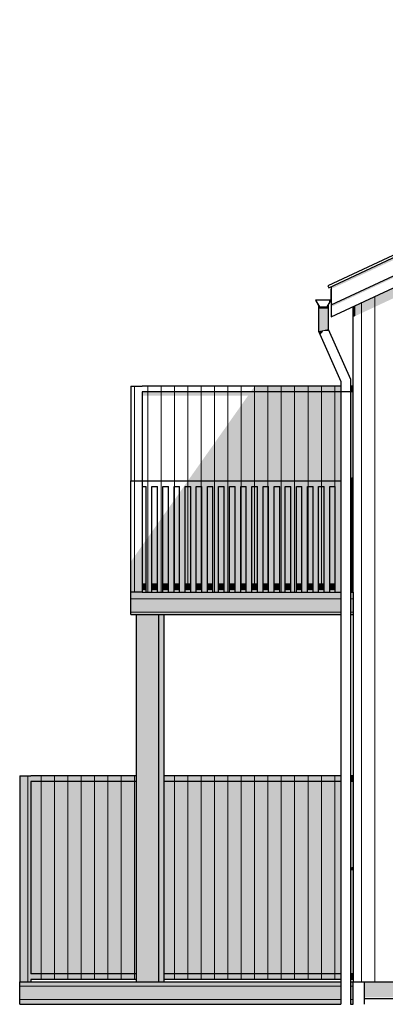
# Model space of a CAD drawing. Header units: millimetres. Extents: x 158900 to 201770, y 72497 to 86342.
# Tile 3 of 13: x 173253 to 176541, y 77497 to 86342. Entities that reach past the tile are written whole.
import ezdxf

# ---------------------------------------------------------------- set-up
doc = ezdxf.new("R2010")
doc.units = ezdxf.units.MM
doc.header["$LTSCALE"] = 0.5
doc.header["$MEASUREMENT"] = 0
doc.linetypes.add('PLINE', pattern=[0])
for name, color, linetype in [('222- Søyler (Nye konstruksjoner)', 7, 'Continuous'), ('23-- Yttervegger(Nye konstruksjoner)', 7, 'Continuous'), ('231- Bærende yttervegger(Nye konstruksjoner)', 7, 'Continuous'), ('244- Vinduer_ dører_ foldevegger(Nye konstruksjoner)', 7, 'Continuous'), ('25-- Dekker(Nye konstruksjoner)', 7, 'Continuous'), ('252- Gulv på grunn_ bunnplate(Nye konstruksjoner)', 7, 'Continuous'), ('26-- Yttertak(Nye konstruksjoner)', 7, 'Continuous'), ('265- Gesimser_ takrenner og nedløp(Nye konstruksjoner)', 7, 'Continuous')]:
    doc.layers.add(name, color=color, linetype=linetype)
doc.layers.add('235- Utvendig kledning og overflate(Nye konstruksjoner)', color=7, linetype='Continuous', lineweight=0)

# ---------------------------------------------------------------- blocks, each defined once
blk = doc.blocks.new('*X7')
at = {"layer": '235- Utvendig kledning og overflate(Nye konstruksjoner)', "linetype": 'PLINE'}
for p, q in [((176325.7, 81200), (176325.7, 80002.7)), ((176325.7, 80000), (176325.7, 81200)), ((176445.7, 81200), (176445.7, 80002.7)), ((176445.7, 80000), (176445.7, 81200)), ((176325.7, 80002.7), (176325.7, 77700)), ((176325.7, 77700), (176325.7, 80000)), ((176445.7, 80002.7), (176445.7, 77700)), ((176445.7, 77700), (176445.7, 80000))]:
    blk.add_line(p, q, dxfattribs=at)
blk = doc.blocks.new('*X11')
at = {"layer": '235- Utvendig kledning og overflate(Nye konstruksjoner)', "linetype": 'PLINE'}
for p, q in [((176445.7, 83855.2), (176445.7, 81200)), ((176445.7, 81200), (176445.7, 83855.2)), ((176325.7, 83799.2), (176325.7, 81200)), ((176325.7, 81200), (176325.7, 83799.2))]:
    blk.add_line(p, q, dxfattribs=at)
blk = doc.blocks.new('*X14')
at = {"layer": '235- Utvendig kledning og overflate(Nye konstruksjoner)', "linetype": 'PLINE'}
for p, q in [((176002.7, 77660.1), (173252.9, 77660.1)), ((173252.9, 77660.1), (176000, 77660.1)), ((176000, 77660.1), (176139.6, 77660.1)), ((176139.6, 77660.1), (176002.7, 77660.1)), ((176002.7, 77540.1), (173252.9, 77540.1)), ((173252.9, 77540.1), (176000, 77540.1)), ((176000, 77540.1), (176139.6, 77540.1)), ((176139.6, 77540.1), (176002.7, 77540.1))]:
    blk.add_line(p, q, dxfattribs=at)
blk = doc.blocks.new('*X15')
at = {"layer": '235- Utvendig kledning og overflate(Nye konstruksjoner)', "linetype": 'PLINE'}
for p, q in [((176252.9, 77660.1), (176226.2, 77660.1)), ((176226.2, 77660.1), (176252.9, 77660.1)), ((176252.9, 77540.1), (176226.2, 77540.1)), ((176226.2, 77540.1), (176252.9, 77540.1))]:
    blk.add_line(p, q, dxfattribs=at)
blk = doc.blocks.new('*X194')
at = {"layer": '235- Utvendig kledning og overflate(Nye konstruksjoner)', "linetype": 'PLINE'}
for p, q in [((176002.7, 81141), (174252.9, 81141)), ((174252.9, 81141), (176000, 81141)), ((176000, 81141), (176139.6, 81141)), ((176139.6, 81141), (176002.7, 81141)), ((176002.7, 81021), (174252.9, 81021)), ((174252.9, 81021), (176000, 81021)), ((176000, 81021), (176139.6, 81021)), ((176139.6, 81021), (176002.7, 81021))]:
    blk.add_line(p, q, dxfattribs=at)
blk = doc.blocks.new('*X195')
at = {"layer": '235- Utvendig kledning og overflate(Nye konstruksjoner)', "linetype": 'PLINE'}
for p, q in [((176252.9, 81141), (176226.2, 81141)), ((176226.2, 81141), (176252.9, 81141)), ((176252.9, 81021), (176226.2, 81021)), ((176226.2, 81021), (176252.9, 81021))]:
    blk.add_line(p, q, dxfattribs=at)
blk = doc.blocks.new('*X196')
at = {"layer": '235- Utvendig kledning og overflate(Nye konstruksjoner)', "linetype": 'PLINE'}
for p, q in [((173444.9, 77770), (173444.9, 77720)), ((173444.9, 77720), (173444.9, 77770)), ((173565, 77770), (173565, 77720)), ((173565, 77720), (173565, 77770)), ((173685, 77770), (173685, 77720)), ((173685, 77720), (173685, 77770)), ((173805, 77770), (173805, 77720)), ((173805, 77720), (173805, 77770)), ((173925.1, 77770), (173925.1, 77720)), ((173925.1, 77720), (173925.1, 77770)), ((174045.1, 77770), (174045.1, 77720)), ((174045.1, 77720), (174045.1, 77770)), ((174165.1, 77770), (174165.1, 77720)), ((174165.1, 77720), (174165.1, 77770)), ((174285.2, 77770), (174285.2, 77720)), ((174285.2, 77720), (174285.2, 77770))]:
    blk.add_line(p, q, dxfattribs=at)
blk = doc.blocks.new('*X197')
at = {"layer": '235- Utvendig kledning og overflate(Nye konstruksjoner)', "linetype": 'PLINE'}
for p, q in [((174645.2, 77770), (174645.2, 77720)), ((174645.2, 77720), (174645.2, 77770)), ((174765.3, 77770), (174765.3, 77720)), ((174765.3, 77720), (174765.3, 77770)), ((174885.3, 77770), (174885.3, 77720)), ((174885.3, 77720), (174885.3, 77770)), ((175005.3, 77770), (175005.3, 77720)), ((175005.3, 77720), (175005.3, 77770)), ((175125.4, 77770), (175125.4, 77720)), ((175125.4, 77720), (175125.4, 77770)), ((175245.4, 77770), (175245.4, 77720)), ((175245.4, 77720), (175245.4, 77770)), ((175365.4, 77770), (175365.4, 77720)), ((175365.4, 77720), (175365.4, 77770)), ((175485.5, 77770), (175485.5, 77720)), ((175485.5, 77720), (175485.5, 77770)), ((175605.5, 77770), (175605.5, 77720)), ((175605.5, 77720), (175605.5, 77770)), ((175725.5, 77770), (175725.5, 77720)), ((175725.5, 77720), (175725.5, 77770)), ((175845.6, 77770), (175845.6, 77720)), ((175845.6, 77720), (175845.6, 77770)), ((175965.6, 77770), (175965.6, 77720)), ((175965.6, 77720), (175965.6, 77770)), ((176085.6, 77770), (176085.6, 77720)), ((176085.6, 77720), (176085.6, 77770))]:
    blk.add_line(p, q, dxfattribs=at)
blk = doc.blocks.new('*X199')
at = {"layer": '235- Utvendig kledning og overflate(Nye konstruksjoner)', "linetype": 'PLINE'}
for p, q in [((174645.2, 79500), (174645.2, 77770)), ((174645.2, 77770), (174645.2, 79500)), ((174765.3, 79500), (174765.3, 77770)), ((174765.3, 77770), (174765.3, 79500)), ((174885.3, 79500), (174885.3, 77770)), ((174885.3, 77770), (174885.3, 79500)), ((175005.3, 79500), (175005.3, 77770)), ((175005.3, 77770), (175005.3, 79500)), ((175125.4, 79500), (175125.4, 77770)), ((175125.4, 77770), (175125.4, 79500)), ((175245.4, 79500), (175245.4, 77770)), ((175245.4, 77770), (175245.4, 79500)), ((175365.4, 79500), (175365.4, 77770)), ((175365.4, 77770), (175365.4, 79500)), ((175485.5, 79500), (175485.5, 77770)), ((175485.5, 77770), (175485.5, 79500)), ((175605.5, 79500), (175605.5, 77770)), ((175605.5, 77770), (175605.5, 79500)), ((175725.5, 79500), (175725.5, 77770)), ((175725.5, 77770), (175725.5, 79500)), ((175845.6, 79500), (175845.6, 77770)), ((175845.6, 77770), (175845.6, 79500)), ((175965.6, 79500), (175965.6, 77770)), ((175965.6, 77770), (175965.6, 79500)), ((176085.6, 79500), (176085.6, 77770)), ((176085.6, 77770), (176085.6, 79500))]:
    blk.add_line(p, q, dxfattribs=at)
blk = doc.blocks.new('*X201')
at = {"layer": '235- Utvendig kledning og overflate(Nye konstruksjoner)', "linetype": 'PLINE'}
for p, q in [((173444.9, 79500), (173444.9, 77770)), ((173444.9, 77770), (173444.9, 79500)), ((173565, 79500), (173565, 77770)), ((173565, 77770), (173565, 79500)), ((173685, 79500), (173685, 77770)), ((173685, 77770), (173685, 79500)), ((173805, 79500), (173805, 77770)), ((173805, 77770), (173805, 79500)), ((173925.1, 79500), (173925.1, 77770)), ((173925.1, 77770), (173925.1, 79500)), ((174045.1, 79500), (174045.1, 77770)), ((174045.1, 77770), (174045.1, 79500)), ((174165.1, 79500), (174165.1, 77770)), ((174165.1, 77770), (174165.1, 79500)), ((174285.2, 79500), (174285.2, 77770)), ((174285.2, 77770), (174285.2, 79500))]:
    blk.add_line(p, q, dxfattribs=at)
blk = doc.blocks.new('*X202')
at = {"layer": '235- Utvendig kledning og overflate(Nye konstruksjoner)', "linetype": 'PLINE'}
for p, q in [((173324.9, 79550), (173324.9, 77700)), ((173324.9, 77700), (173324.9, 79550))]:
    blk.add_line(p, q, dxfattribs=at)
blk = doc.blocks.new('*X203')
at = {"layer": '235- Utvendig kledning og overflate(Nye konstruksjoner)', "linetype": 'PLINE'}
for p, q in [((173444.9, 79550), (173444.9, 79500)), ((173444.9, 79500), (173444.9, 79550)), ((173565, 79550), (173565, 79500)), ((173565, 79500), (173565, 79550)), ((173685, 79550), (173685, 79500)), ((173685, 79500), (173685, 79550)), ((173805, 79550), (173805, 79500)), ((173805, 79500), (173805, 79550)), ((173925.1, 79550), (173925.1, 79500)), ((173925.1, 79500), (173925.1, 79550)), ((174045.1, 79550), (174045.1, 79500)), ((174045.1, 79500), (174045.1, 79550)), ((174165.1, 79550), (174165.1, 79500)), ((174165.1, 79500), (174165.1, 79550)), ((174285.2, 79550), (174285.2, 79500)), ((174285.2, 79500), (174285.2, 79550))]:
    blk.add_line(p, q, dxfattribs=at)
blk = doc.blocks.new('*X204')
at = {"layer": '235- Utvendig kledning og overflate(Nye konstruksjoner)', "linetype": 'PLINE'}
for p, q in [((174645.2, 79550), (174645.2, 79500)), ((174645.2, 79500), (174645.2, 79550)), ((174765.3, 79550), (174765.3, 79500)), ((174765.3, 79500), (174765.3, 79550)), ((174885.3, 79550), (174885.3, 79500)), ((174885.3, 79500), (174885.3, 79550)), ((175005.3, 79550), (175005.3, 79500)), ((175005.3, 79500), (175005.3, 79550)), ((175125.4, 79550), (175125.4, 79500)), ((175125.4, 79500), (175125.4, 79550)), ((175245.4, 79550), (175245.4, 79500)), ((175245.4, 79500), (175245.4, 79550)), ((175365.4, 79550), (175365.4, 79500)), ((175365.4, 79500), (175365.4, 79550)), ((175485.5, 79550), (175485.5, 79500)), ((175485.5, 79500), (175485.5, 79550)), ((175605.5, 79550), (175605.5, 79500)), ((175605.5, 79500), (175605.5, 79550)), ((175725.5, 79550), (175725.5, 79500)), ((175725.5, 79500), (175725.5, 79550)), ((175845.6, 79550), (175845.6, 79500)), ((175845.6, 79500), (175845.6, 79550)), ((175965.6, 79550), (175965.6, 79500)), ((175965.6, 79500), (175965.6, 79550)), ((176085.6, 79550), (176085.6, 79500)), ((176085.6, 79500), (176085.6, 79550))]:
    blk.add_line(p, q, dxfattribs=at)
blk = doc.blocks.new('*X206')
at = {"layer": '235- Utvendig kledning og overflate(Nye konstruksjoner)', "linetype": 'PLINE'}
for p, q in [((174405.2, 83000), (174405.2, 82200)), ((174405.2, 82200), (174405.2, 83000)), ((174525.2, 83000), (174525.2, 82200)), ((174525.2, 82200), (174525.2, 83000)), ((174645.2, 83000), (174645.2, 82200)), ((174645.2, 82200), (174645.2, 83000)), ((174765.3, 83000), (174765.3, 82200)), ((174765.3, 82200), (174765.3, 83000)), ((174885.3, 83000), (174885.3, 82200)), ((174885.3, 82200), (174885.3, 83000)), ((175005.3, 83000), (175005.3, 82200)), ((175005.3, 82200), (175005.3, 83000)), ((175125.4, 83000), (175125.4, 82200)), ((175125.4, 82200), (175125.4, 83000)), ((175245.4, 83000), (175245.4, 82200)), ((175245.4, 82200), (175245.4, 83000)), ((175365.4, 83000), (175365.4, 82200)), ((175365.4, 82200), (175365.4, 83000)), ((175485.5, 83000), (175485.5, 82200)), ((175485.5, 82200), (175485.5, 83000)), ((175605.5, 83000), (175605.5, 82200)), ((175605.5, 82200), (175605.5, 83000)), ((175725.5, 83000), (175725.5, 82200)), ((175725.5, 82200), (175725.5, 83000)), ((175845.6, 83000), (175845.6, 82200)), ((175845.6, 82200), (175845.6, 83000)), ((175965.6, 83000), (175965.6, 82200)), ((175965.6, 82200), (175965.6, 83000)), ((176085.6, 83000), (176085.6, 82200)), ((176085.6, 82200), (176085.6, 83000))]:
    blk.add_line(p, q, dxfattribs=at)
blk = doc.blocks.new('*X209')
at = {"layer": '235- Utvendig kledning og overflate(Nye konstruksjoner)', "linetype": 'PLINE'}
for p, q in [((174645.2, 82150), (174645.2, 81270)), ((174645.2, 81270), (174645.2, 82150))]:
    blk.add_line(p, q, dxfattribs=at)
blk = doc.blocks.new('*X210')
at = {"layer": '235- Utvendig kledning og overflate(Nye konstruksjoner)', "linetype": 'PLINE'}
for p, q in [((174765.3, 82150), (174765.3, 81270)), ((174765.3, 81270), (174765.3, 82150))]:
    blk.add_line(p, q, dxfattribs=at)
blk = doc.blocks.new('*X211')
at = {"layer": '235- Utvendig kledning og overflate(Nye konstruksjoner)', "linetype": 'PLINE'}
for p, q in [((174885.3, 82150), (174885.3, 81270)), ((174885.3, 81270), (174885.3, 82150))]:
    blk.add_line(p, q, dxfattribs=at)
blk = doc.blocks.new('*X215')
at = {"layer": '235- Utvendig kledning og overflate(Nye konstruksjoner)', "linetype": 'PLINE'}
for p, q in [((175245.4, 82150), (175245.4, 81270)), ((175245.4, 81270), (175245.4, 82150))]:
    blk.add_line(p, q, dxfattribs=at)
blk = doc.blocks.new('*X216')
at = {"layer": '235- Utvendig kledning og overflate(Nye konstruksjoner)', "linetype": 'PLINE'}
for p, q in [((175365.4, 82150), (175365.4, 81270)), ((175365.4, 81270), (175365.4, 82150))]:
    blk.add_line(p, q, dxfattribs=at)
blk = doc.blocks.new('*X217')
at = {"layer": '235- Utvendig kledning og overflate(Nye konstruksjoner)', "linetype": 'PLINE'}
for p, q in [((175485.5, 82150), (175485.5, 81270)), ((175485.5, 81270), (175485.5, 82150))]:
    blk.add_line(p, q, dxfattribs=at)
blk = doc.blocks.new('*X221')
at = {"layer": '235- Utvendig kledning og overflate(Nye konstruksjoner)', "linetype": 'PLINE'}
for p, q in [((175845.6, 82150), (175845.6, 81270)), ((175845.6, 81270), (175845.6, 82150))]:
    blk.add_line(p, q, dxfattribs=at)
blk = doc.blocks.new('*X222')
at = {"layer": '235- Utvendig kledning og overflate(Nye konstruksjoner)', "linetype": 'PLINE'}
for p, q in [((175965.6, 82150), (175965.6, 81270)), ((175965.6, 81270), (175965.6, 82150))]:
    blk.add_line(p, q, dxfattribs=at)
blk = doc.blocks.new('*X223')
at = {"layer": '235- Utvendig kledning og overflate(Nye konstruksjoner)', "linetype": 'PLINE'}
for p, q in [((176085.6, 82150), (176085.6, 81270)), ((176085.6, 81270), (176085.6, 82150))]:
    blk.add_line(p, q, dxfattribs=at)
blk = doc.blocks.new('*X226')
at = {"layer": '235- Utvendig kledning og overflate(Nye konstruksjoner)', "linetype": 'PLINE'}
for p, q in [((174285.2, 83050), (174285.2, 82200)), ((174285.2, 82200), (174285.2, 83050))]:
    blk.add_line(p, q, dxfattribs=at)
blk = doc.blocks.new('*X227')
at = {"layer": '235- Utvendig kledning og overflate(Nye konstruksjoner)', "linetype": 'PLINE'}
for p, q in [((174405.2, 83050), (174405.2, 83000)), ((174405.2, 83000), (174405.2, 83050)), ((174525.2, 83050), (174525.2, 83000)), ((174525.2, 83000), (174525.2, 83050)), ((174645.2, 83050), (174645.2, 83000)), ((174645.2, 83000), (174645.2, 83050)), ((174765.3, 83050), (174765.3, 83000)), ((174765.3, 83000), (174765.3, 83050)), ((174885.3, 83050), (174885.3, 83000)), ((174885.3, 83000), (174885.3, 83050)), ((175005.3, 83050), (175005.3, 83000)), ((175005.3, 83000), (175005.3, 83050)), ((175125.4, 83050), (175125.4, 83000)), ((175125.4, 83000), (175125.4, 83050)), ((175245.4, 83050), (175245.4, 83000)), ((175245.4, 83000), (175245.4, 83050)), ((175365.4, 83050), (175365.4, 83000)), ((175365.4, 83000), (175365.4, 83050)), ((175485.5, 83050), (175485.5, 83000)), ((175485.5, 83000), (175485.5, 83050)), ((175605.5, 83050), (175605.5, 83000)), ((175605.5, 83000), (175605.5, 83050)), ((175725.5, 83050), (175725.5, 83000)), ((175725.5, 83000), (175725.5, 83050)), ((175845.6, 83050), (175845.6, 83000)), ((175845.6, 83000), (175845.6, 83050)), ((175965.6, 83050), (175965.6, 83000)), ((175965.6, 83000), (175965.6, 83050)), ((176085.6, 83050), (176085.6, 83000)), ((176085.6, 83000), (176085.6, 83050))]:
    blk.add_line(p, q, dxfattribs=at)
blk = doc.blocks.new('*X232')
at = {"layer": '235- Utvendig kledning og overflate(Nye konstruksjoner)', "linetype": 'PLINE'}
for p, q in [((174645.2, 81270), (174645.2, 81220)), ((174645.2, 81220), (174645.2, 81270))]:
    blk.add_line(p, q, dxfattribs=at)
blk = doc.blocks.new('*X233')
at = {"layer": '235- Utvendig kledning og overflate(Nye konstruksjoner)', "linetype": 'PLINE'}
for p, q in [((174765.3, 81270), (174765.3, 81220)), ((174765.3, 81220), (174765.3, 81270))]:
    blk.add_line(p, q, dxfattribs=at)
blk = doc.blocks.new('*X234')
at = {"layer": '235- Utvendig kledning og overflate(Nye konstruksjoner)', "linetype": 'PLINE'}
for p, q in [((174885.3, 81270), (174885.3, 81220)), ((174885.3, 81220), (174885.3, 81270))]:
    blk.add_line(p, q, dxfattribs=at)
blk = doc.blocks.new('*X238')
at = {"layer": '235- Utvendig kledning og overflate(Nye konstruksjoner)', "linetype": 'PLINE'}
for p, q in [((175245.4, 81270), (175245.4, 81220)), ((175245.4, 81220), (175245.4, 81270))]:
    blk.add_line(p, q, dxfattribs=at)
blk = doc.blocks.new('*X239')
at = {"layer": '235- Utvendig kledning og overflate(Nye konstruksjoner)', "linetype": 'PLINE'}
for p, q in [((175365.4, 81270), (175365.4, 81220)), ((175365.4, 81220), (175365.4, 81270))]:
    blk.add_line(p, q, dxfattribs=at)
blk = doc.blocks.new('*X240')
at = {"layer": '235- Utvendig kledning og overflate(Nye konstruksjoner)', "linetype": 'PLINE'}
for p, q in [((175485.5, 81270), (175485.5, 81220)), ((175485.5, 81220), (175485.5, 81270))]:
    blk.add_line(p, q, dxfattribs=at)
blk = doc.blocks.new('*X244')
at = {"layer": '235- Utvendig kledning og overflate(Nye konstruksjoner)', "linetype": 'PLINE'}
for p, q in [((175845.6, 81270), (175845.6, 81220)), ((175845.6, 81220), (175845.6, 81270))]:
    blk.add_line(p, q, dxfattribs=at)
blk = doc.blocks.new('*X245')
at = {"layer": '235- Utvendig kledning og overflate(Nye konstruksjoner)', "linetype": 'PLINE'}
for p, q in [((175965.6, 81270), (175965.6, 81220)), ((175965.6, 81220), (175965.6, 81270))]:
    blk.add_line(p, q, dxfattribs=at)
blk = doc.blocks.new('*X246')
at = {"layer": '235- Utvendig kledning og overflate(Nye konstruksjoner)', "linetype": 'PLINE'}
for p, q in [((176085.6, 81270), (176085.6, 81220)), ((176085.6, 81220), (176085.6, 81270))]:
    blk.add_line(p, q, dxfattribs=at)
blk = doc.blocks.new('*X248')
at = {"layer": '235- Utvendig kledning og overflate(Nye konstruksjoner)', "linetype": 'PLINE'}
for p, q in [((174285.2, 82200), (174285.2, 81200)), ((174285.2, 81200), (174285.2, 82200))]:
    blk.add_line(p, q, dxfattribs=at)
blk = doc.blocks.new('*X249')
at = {"layer": '235- Utvendig kledning og overflate(Nye konstruksjoner)', "linetype": 'PLINE'}
for p, q in [((174405.2, 82200), (174405.2, 82150)), ((174405.2, 82150), (174405.2, 82200)), ((174525.2, 82200), (174525.2, 82150)), ((174525.2, 82150), (174525.2, 82200)), ((174645.3, 82200), (174645.3, 82150)), ((174645.3, 82150), (174645.3, 82200)), ((174765.3, 82200), (174765.3, 82150)), ((174765.3, 82150), (174765.3, 82200)), ((174885.3, 82200), (174885.3, 82150)), ((174885.3, 82150), (174885.3, 82200)), ((175005.4, 82200), (175005.4, 82150)), ((175005.4, 82150), (175005.4, 82200)), ((175125.4, 82200), (175125.4, 82150)), ((175125.4, 82150), (175125.4, 82200)), ((175245.4, 82200), (175245.4, 82150)), ((175245.4, 82150), (175245.4, 82200)), ((175365.5, 82200), (175365.5, 82150)), ((175365.5, 82150), (175365.5, 82200)), ((175485.5, 82200), (175485.5, 82150)), ((175485.5, 82150), (175485.5, 82200)), ((175605.5, 82200), (175605.5, 82150)), ((175605.5, 82150), (175605.5, 82200)), ((175725.5, 82200), (175725.5, 82150)), ((175725.5, 82150), (175725.5, 82200)), ((175845.6, 82200), (175845.6, 82150)), ((175845.6, 82150), (175845.6, 82200)), ((175965.6, 82200), (175965.6, 82150)), ((175965.6, 82150), (175965.6, 82200)), ((176085.6, 82200), (176085.6, 82150)), ((176085.6, 82150), (176085.6, 82200))]:
    blk.add_line(p, q, dxfattribs=at)
blk = doc.blocks.new('*X255')
at = {"layer": '235- Utvendig kledning og overflate(Nye konstruksjoner)', "linetype": 'PLINE'}
for p, q in [((175605.5, 82150), (175605.5, 81200)), ((175605.5, 81200), (175605.5, 82150))]:
    blk.add_line(p, q, dxfattribs=at)
blk = doc.blocks.new('*X256')
at = {"layer": '235- Utvendig kledning og overflate(Nye konstruksjoner)', "linetype": 'PLINE'}
for p, q in [((175725.5, 82150), (175725.5, 81200)), ((175725.5, 81200), (175725.5, 82150))]:
    blk.add_line(p, q, dxfattribs=at)
blk = doc.blocks.new('*X263')
at = {"layer": '235- Utvendig kledning og overflate(Nye konstruksjoner)', "linetype": 'PLINE'}
for p, q in [((175005.3, 82150), (175005.3, 81200)), ((175005.3, 81200), (175005.3, 82150))]:
    blk.add_line(p, q, dxfattribs=at)
blk = doc.blocks.new('*X264')
at = {"layer": '235- Utvendig kledning og overflate(Nye konstruksjoner)', "linetype": 'PLINE'}
for p, q in [((175125.4, 82150), (175125.4, 81200)), ((175125.4, 81200), (175125.4, 82150))]:
    blk.add_line(p, q, dxfattribs=at)
blk = doc.blocks.new('*X267')
at = {"layer": '235- Utvendig kledning og overflate(Nye konstruksjoner)', "linetype": 'PLINE'}
for p, q in [((174525.2, 82150), (174525.2, 81200)), ((174525.2, 81200), (174525.2, 82150))]:
    blk.add_line(p, q, dxfattribs=at)
blk = doc.blocks.new('*X269')
at = {"layer": '235- Utvendig kledning og overflate(Nye konstruksjoner)', "linetype": 'PLINE'}
for p, q in [((174405.2, 82150), (174405.2, 81200)), ((174405.2, 81200), (174405.2, 82150))]:
    blk.add_line(p, q, dxfattribs=at)

msp = doc.modelspace()

# ---------------------------------------------------------------- hatches: boundary and pattern name
at = {"layer": '222- Søyler (Nye konstruksjoner)', "linetype": 'Continuous'}
for points in [[(174302.9, 77700), (174502.9, 77700), (174502.9, 81000), (174302.9, 81000)], [(174502.9, 77700), (174552.9, 77700), (174552.9, 81000), (174502.9, 81000)]]:
    msp.add_hatch(color=256, dxfattribs=at).paths.add_polyline_path(points)
at = {"layer": '23-- Yttervegger(Nye konstruksjoner)', "linetype": 'Continuous'}
for points in [[(176271.9, 83774.1), (176271.9, 83680.4), (181050, 85908.5), (181050.2, 85908.7), (181050.2, 85908.5), (182529.9, 85218.5), (182529.9, 85404.4), (181149.1, 86048.3), (181149.1, 86198.6), (181148.9, 86198.7), (181148.9, 86048.3)], [(176252.9, 83765.3), (176252.9, 83671.5), (176271.9, 83680.4), (176271.9, 83774.1)]]:
    msp.add_hatch(color=256, dxfattribs=at).paths.add_polyline_path(points)
at = {"layer": '231- Bærende yttervegger(Nye konstruksjoner)', "linetype": 'Continuous'}
for points in [[(175331.4, 83000), (176139.6, 83000), (176139.6, 83050), (175366.7, 83050)], [(176226.2, 83050), (176226.2, 83000), (176252.9, 83000), (176252.9, 83050)], [(174352.9, 83000), (174352.9, 82964.6), (175306.4, 82964.6), (174765.7, 82200), (176139.6, 82200), (176139.6, 83000)], [(176226.2, 83000), (176226.2, 82200), (176252.9, 82200), (176252.9, 82204), (176238.9, 82204), (176231.9, 82204), (176231.9, 82224), (176238.9, 82224), (176252.9, 82224), (176252.9, 83000)], [(174765.7, 82200), (174730.4, 82150), (176139.6, 82150), (176139.6, 82200)], [(176226.2, 82200), (176226.2, 82150), (176252.9, 82150), (176252.9, 82200)], [(174640.9, 81270), (174690.9, 81270), (174690.9, 82094.2), (174640.9, 82023.5)], [(174690.9, 81200), (174740.9, 81200), (174740.9, 82150), (174730.4, 82150), (174690.9, 82094.2)], [(174790.9, 82150), (174740.9, 82150), (174740.9, 81270), (174790.9, 81270)], [(174790.9, 81200), (174840.9, 81200), (174840.9, 82150), (174790.9, 82150)], [(174840.9, 82150), (174840.9, 81270), (174890.9, 81270), (174890.9, 82150)], [(174890.9, 81200), (174940.9, 81200), (174940.9, 82150), (174890.9, 82150)], [(174940.9, 82150), (174940.9, 81270), (174990.9, 81270), (174990.9, 82150)], [(174990.9, 81200), (175040.9, 81200), (175040.9, 82150), (174990.9, 82150)], [(175040.9, 82150), (175040.9, 81270), (175090.9, 81270), (175090.9, 82150)], [(175090.9, 81200), (175140.9, 81200), (175140.9, 82150), (175090.9, 82150)], [(175190.9, 82150), (175140.9, 82150), (175140.9, 81270), (175190.9, 81270)], [(175190.9, 81200), (175240.9, 81200), (175240.9, 82150), (175190.9, 82150)], [(175240.9, 82150), (175240.9, 81270), (175290.9, 81270), (175290.9, 82150)], [(175290.9, 81200), (175340.9, 81200), (175340.9, 82150), (175290.9, 82150)], [(175340.9, 82150), (175340.9, 81270), (175390.9, 81270), (175390.9, 82150)], [(175390.9, 81200), (175440.9, 81200), (175440.9, 82150), (175390.9, 82150)], [(175490.9, 82150), (175440.9, 82150), (175440.9, 81270), (175490.9, 81270)], [(175490.9, 81200), (175540.9, 81200), (175540.9, 82150), (175490.9, 82150)], [(175540.9, 82150), (175540.9, 81270), (175590.9, 81270), (175590.9, 82150)], [(175590.9, 81200), (175640.9, 81200), (175640.9, 82150), (175590.9, 82150)], [(175690.9, 82150), (175640.9, 82150), (175640.9, 81270), (175690.9, 81270)], [(175690.9, 81200), (175740.9, 81200), (175740.9, 82150), (175690.9, 82150)], [(175790.9, 82150), (175740.9, 82150), (175740.9, 81270), (175790.9, 81270)], [(175790.9, 81200), (175840.9, 81200), (175840.9, 82150), (175790.9, 82150)], [(175840.9, 82150), (175840.9, 81270), (175890.9, 81270), (175890.9, 82150)], [(175890.9, 81200), (175940.9, 81200), (175940.9, 82150), (175890.9, 82150)], [(175990.9, 82150), (175940.9, 82150), (175940.9, 81270), (175990.9, 81270)], [(175990.9, 81200), (176040.9, 81200), (176040.9, 82150), (175990.9, 82150)], [(176090.9, 82150), (176040.9, 82150), (176040.9, 81270), (176090.9, 81270)], [(176090.9, 81200), (176139.6, 81200), (176139.6, 82150), (176090.9, 82150)], [(176240.9, 82150), (176226.2, 82150), (176226.2, 81200), (176240.9, 81200)], [(176240.9, 82150), (176240.9, 81270), (176252.9, 81270), (176252.9, 82150)], [(174590.9, 81200), (174640.9, 81200), (174640.9, 82023.5), (174590.9, 81952.7)], [(174540.9, 81270), (174590.9, 81270), (174590.9, 81952.8), (174540.9, 81882.1)], [(174440.9, 81740.7), (174440.9, 81270), (174490.9, 81270), (174490.9, 81811.4)], [(174490.9, 81200), (174540.9, 81200), (174540.9, 81882), (174490.9, 81811.3)], [(174390.9, 81200), (174440.9, 81200), (174440.9, 81740.6), (174390.9, 81669.9)], [(174352.9, 81270), (174390.9, 81270), (174390.9, 81670), (174352.9, 81616.2)], [(174252.9, 81200), (174352.9, 81200), (174352.9, 81616.2), (174252.9, 81474.7)], [(174390.9, 81270), (174352.9, 81270), (174352.9, 81220), (174390.9, 81220)], [(174490.9, 81270), (174440.9, 81270), (174440.9, 81220), (174490.9, 81220)], [(174590.9, 81270), (174540.9, 81270), (174540.9, 81220), (174590.9, 81220)], [(174690.9, 81270), (174640.9, 81270), (174640.9, 81220), (174690.9, 81220)], [(174790.9, 81270), (174740.9, 81270), (174740.9, 81220), (174790.9, 81220)], [(174840.9, 81270), (174840.9, 81220), (174890.9, 81220), (174890.9, 81270)], [(174990.9, 81270), (174940.9, 81270), (174940.9, 81220), (174990.9, 81220)], [(175040.9, 81220), (175090.9, 81220), (175090.9, 81270), (175040.9, 81270)], [(175140.9, 81220), (175190.9, 81220), (175190.9, 81270), (175140.9, 81270)], [(175290.9, 81270), (175240.9, 81270), (175240.9, 81220), (175290.9, 81220)], [(175340.9, 81220), (175390.9, 81220), (175390.9, 81270), (175340.9, 81270)], [(175440.9, 81220), (175490.9, 81220), (175490.9, 81270), (175440.9, 81270)], [(175590.9, 81270), (175540.9, 81270), (175540.9, 81220), (175590.9, 81220)], [(175640.9, 81270), (175640.9, 81220), (175690.9, 81220), (175690.9, 81270)], [(175740.9, 81220), (175790.9, 81220), (175790.9, 81270), (175740.9, 81270)], [(175840.9, 81220), (175890.9, 81220), (175890.9, 81270), (175840.9, 81270)], [(175990.9, 81270), (175940.9, 81270), (175940.9, 81220), (175990.9, 81220)], [(176040.9, 81220), (176090.9, 81220), (176090.9, 81270), (176040.9, 81270)], [(176252.9, 81270), (176240.9, 81270), (176240.9, 81220), (176252.9, 81220)], [(173352.9, 79550), (173252.9, 79550), (173252.9, 77700), (173352.9, 77700)], [(173352.9, 79500), (174302.9, 79500), (174302.9, 79550), (173352.9, 79550)], [(174552.9, 79500), (176139.6, 79500), (176139.6, 79550), (174552.9, 79550)], [(176226.2, 79550), (176226.2, 79500), (176252.9, 79500), (176252.9, 79550)], [(173352.9, 77770), (174302.9, 77770), (174302.9, 79500), (173352.9, 79500)], [(174552.9, 79500), (174552.9, 77770), (176139.6, 77770), (176139.6, 79500)], [(176252.9, 79500), (176226.2, 79500), (176226.2, 77770), (176252.9, 77770), (176252.9, 78704), (176238.9, 78704), (176231.9, 78704), (176231.9, 78724), (176238.9, 78724), (176252.9, 78724)], [(173352.9, 77720), (174302.9, 77720), (174302.9, 77770), (173352.9, 77770)], [(174552.9, 77720), (176139.6, 77720), (176139.6, 77770), (174552.9, 77770)], [(176252.9, 77770), (176226.2, 77770), (176226.2, 77720), (176252.9, 77720)]]:
    msp.add_hatch(color=256, dxfattribs=at).paths.add_polyline_path(points)
at = {"layer": '244- Vinduer_ dører_ foldevegger(Nye konstruksjoner)', "linetype": 'Continuous'}
for points in [[(176238.9, 82224), (176231.9, 82223.6), (176238.9, 82223.6)], [(176238.9, 82224), (176231.9, 82224), (176231.9, 82223.6)], [(176238.9, 82223.6), (176231.9, 82223.6), (176234.2, 82222.8)], [(176231.9, 82223.6), (176231.9, 82204.4), (176234.2, 82205.2), (176234.2, 82222.8)], [(176241.2, 82205.2), (176231.9, 82204.4), (176238.9, 82204.4)], [(176241.2, 82205.2), (176234.2, 82205.2), (176231.9, 82204.4)], [(176238.9, 82204.4), (176231.9, 82204), (176238.9, 82204)], [(176238.9, 82204.4), (176231.9, 82204.4), (176231.9, 82204)], [(176238.9, 82223.6), (176234.2, 82222.8), (176241.2, 82222.8)], [(176241.2, 82222.8), (176234.2, 82222.8), (176238.9, 82222)], [(176234.2, 82222.8), (176234.2, 82205.2), (176238.9, 82206), (176238.9, 82222)], [(176245.7, 82206), (176234.2, 82205.2), (176241.2, 82205.2)], [(176245.7, 82206), (176238.9, 82206), (176234.2, 82205.2)], [(176238.9, 82223.6), (176241.2, 82222.8), (176242.1, 82222.7), (176252.9, 82222.7), (176252.9, 82224), (176238.9, 82224)], [(176241.2, 82222.8), (176238.9, 82222), (176245.7, 82222)], [(176245.7, 82222), (176238.9, 82222), (176245.8, 82221.3)], [(176238.9, 82222), (176238.9, 82206), (176245.8, 82206.7), (176245.8, 82221.3)], [(176252.5, 82206.7), (176238.9, 82206), (176245.7, 82206)], [(176252.5, 82206.7), (176245.8, 82206.7), (176238.9, 82206)], [(176238.9, 82204), (176252.9, 82204), (176252.9, 82205.3), (176242.1, 82205.3), (176241.2, 82205.2), (176238.9, 82204.4)], [(176242.1, 82222.7), (176245.7, 82222), (176252.5, 82221.3), (176252.9, 82221.2), (176252.9, 82222.7)], [(176242.1, 82205.3), (176252.9, 82205.3), (176252.9, 82206.8), (176252.5, 82206.7), (176245.7, 82206)], [(176245.7, 82222), (176245.8, 82221.3), (176252.5, 82221.3)], [(176252.5, 82221.3), (176245.8, 82221.3), (176248.7, 82221)], [(176245.8, 82221.3), (176245.8, 82206.7), (176248.7, 82207), (176248.7, 82221)], [(176248.7, 82207), (176245.8, 82206.7), (176252.9, 82206.9), (176252.9, 82207)], [(176245.8, 82206.7), (176252.5, 82206.7), (176252.9, 82206.8), (176252.9, 82206.9)], [(176248.7, 82221), (176252.9, 82221), (176252.9, 82221.2), (176252.5, 82221.3)], [(176248.7, 82221), (176248.7, 82207), (176252.9, 82207), (176252.9, 82221)], [(176238.9, 78724), (176231.9, 78723.6), (176238.9, 78723.6)], [(176238.9, 78724), (176231.9, 78724), (176231.9, 78723.6)], [(176238.9, 78723.6), (176231.9, 78723.6), (176234.2, 78722.8)], [(176231.9, 78723.6), (176231.9, 78704.4), (176234.2, 78705.2), (176234.2, 78722.8)], [(176238.9, 78723.6), (176234.2, 78722.8), (176241.2, 78722.8)], [(176241.2, 78722.8), (176234.2, 78722.8), (176238.9, 78722)], [(176234.2, 78722.8), (176234.2, 78705.2), (176238.9, 78706), (176238.9, 78722)], [(176238.9, 78723.6), (176241.2, 78722.8), (176242.1, 78722.7), (176252.9, 78722.7), (176252.9, 78724), (176238.9, 78724)], [(176241.2, 78722.8), (176238.9, 78722), (176245.7, 78722)], [(176245.7, 78722), (176238.9, 78722), (176245.8, 78721.3)], [(176238.9, 78722), (176238.9, 78706), (176245.8, 78706.7), (176245.8, 78721.3)], [(176242.1, 78722.7), (176245.7, 78722), (176252.5, 78721.3), (176252.9, 78721.2), (176252.9, 78722.7)], [(176245.7, 78722), (176245.8, 78721.3), (176252.5, 78721.3)], [(176252.5, 78721.3), (176245.8, 78721.3), (176248.7, 78721)], [(176245.8, 78721.3), (176245.8, 78706.7), (176248.7, 78707), (176248.7, 78721)], [(176248.7, 78721), (176252.9, 78721), (176252.9, 78721.2), (176252.5, 78721.3)], [(176248.7, 78721), (176248.7, 78707), (176252.9, 78707), (176252.9, 78721)], [(176241.2, 78705.2), (176231.9, 78704.4), (176238.9, 78704.4)], [(176241.2, 78705.2), (176234.2, 78705.2), (176231.9, 78704.4)], [(176238.9, 78704.4), (176231.9, 78704), (176238.9, 78704)], [(176238.9, 78704.4), (176231.9, 78704.4), (176231.9, 78704)], [(176245.7, 78706), (176234.2, 78705.2), (176241.2, 78705.2)], [(176245.7, 78706), (176238.9, 78706), (176234.2, 78705.2)], [(176252.5, 78706.7), (176238.9, 78706), (176245.7, 78706)], [(176252.5, 78706.7), (176245.8, 78706.7), (176238.9, 78706)], [(176241.2, 78705.2), (176238.9, 78704.4), (176238.9, 78704), (176252.9, 78704), (176252.9, 78705.3), (176242.1, 78705.3)], [(176242.1, 78705.3), (176252.9, 78705.3), (176252.9, 78706.8), (176252.5, 78706.7), (176245.7, 78706)], [(176248.7, 78707), (176245.8, 78706.7), (176252.9, 78706.9), (176252.9, 78707)], [(176245.8, 78706.7), (176252.5, 78706.7), (176252.9, 78706.8), (176252.9, 78706.9)]]:
    msp.add_hatch(color=256, dxfattribs=at).paths.add_polyline_path(points)
at = {"layer": '25-- Dekker(Nye konstruksjoner)', "linetype": 'Continuous'}
for points in [[(174252.9, 81000), (176139.6, 81000), (176139.6, 81200), (174252.9, 81200)], [(176226.2, 81200), (176226.2, 81000), (176252.9, 81000), (176252.9, 81200)], [(173252.9, 77500), (176139.6, 77500), (176139.6, 77700), (173252.9, 77700)], [(176226.2, 77700), (176226.2, 77500), (176252.9, 77500), (176252.9, 77700)]]:
    msp.add_hatch(color=256, dxfattribs=at).paths.add_polyline_path(points)
at = {"layer": '252- Gulv på grunn_ bunnplate(Nye konstruksjoner)', "linetype": 'Continuous'}
msp.add_hatch(color=256, dxfattribs=at).paths.add_polyline_path([(182772.9, 77700), (176352.9, 77700), (176352.9, 77558.6), (176668.7, 77558.6), (176664.1, 77550), (182772.9, 77550)])
at = {"layer": '265- Gesimser_ takrenner og nedløp(Nye konstruksjoner)', "linetype": 'Continuous'}
for points in [[(181148.9, 86319.7), (176052.9, 83943.5), (176052.9, 83921.7), (181125.9, 86287.2), (181126.1, 86287.5), (181126.1, 86287.2), (181148.9, 86276.6)], [(181148.9, 86156.4), (176052.9, 83780.2), (176052.9, 83761.2), (181128.9, 86128.2), (181129.1, 86128.4), (181129.1, 86128.2), (181148.9, 86118.9)], [(175921.4, 83807.4), (175933.2, 83787.1), (175933.3, 83787.1), (175921.5, 83807.5)], [(175947.9, 83761.7), (175939.6, 83776.1), (175939.6, 83752.4), (175982.9, 83752.4), (175982.9, 83761.7)], [(175982.9, 83761.7), (175982.9, 83752.4), (176026.2, 83752.4), (176026.2, 83776.1), (176017.9, 83761.7)], [(176034, 83789.7), (176052.9, 83822.4), (176034, 83822.4)], [(175939.6, 83543.2), (175982.9, 83552.4), (175982.9, 83752.4), (175939.6, 83752.4)], [(175982.9, 83552.4), (176026.2, 83561.6), (176026.2, 83752.4), (175982.9, 83752.4)], [(175982.9, 83552.4), (175939.6, 83543.2), (175954.9, 83508.9), (175985.4, 83546.8)], [(175982.9, 83552.4), (175985.4, 83546.8), (176033.4, 83545.5), (176026.2, 83561.6)]]:
    msp.add_hatch(color=256, dxfattribs=at).paths.add_polyline_path(points)

# ---------------------------------------------------------------- linework, layer by layer
at = {"layer": '222- Søyler (Nye konstruksjoner)', "linetype": 'PLINE'}
for p, q in [((174302.9, 77700), (174302.9, 81000)), ((174502.9, 77700), (174502.9, 81000)), ((174552.9, 77700), (174552.9, 81000))]:
    msp.add_line(p, q, dxfattribs=at)
at = {"layer": '23-- Yttervegger(Nye konstruksjoner)', "linetype": 'PLINE'}
for p, q in [((176252.9, 81200), (176252.9, 83765.3)), ((176252.9, 81200), (176252.9, 77700)), ((176252.9, 77700), (182672.9, 77700))]:
    msp.add_line(p, q, dxfattribs=at)
at = {"layer": '231- Bærende yttervegger(Nye konstruksjoner)', "linetype": 'PLINE'}
for p, q in [((174252.9, 83050), (174352.9, 83050)), ((174252.9, 83050), (174252.9, 82200)), ((176139.6, 83050), (174352.9, 83050)), ((176252.9, 83050), (176226.2, 83050)), ((174352.9, 83000), (174352.9, 82200)), ((176139.6, 83000), (174352.9, 83000)), ((176252.9, 83000), (176226.2, 83000)), ((174252.9, 82200), (174352.9, 82200)), ((174252.9, 81200), (174252.9, 82200)), ((174352.9, 82200), (174352.9, 81200)), ((174353.3, 82200), (176139.6, 82200)), ((174353.3, 82200), (174353.3, 82150)), ((176226.2, 82200), (176252.9, 82200)), ((174353.3, 82150), (174390.9, 82150)), ((174390.9, 81200), (174390.9, 82150)), ((174440.9, 82150), (174490.9, 82150)), ((174440.9, 81200), (174440.9, 82150)), ((174490.9, 81200), (174490.9, 82150)), ((174540.9, 82150), (174590.9, 82150)), ((174540.9, 81200), (174540.9, 82150)), ((174590.9, 81200), (174590.9, 82150)), ((174640.9, 82150), (174690.9, 82150)), ((174640.9, 81200), (174640.9, 82150)), ((174690.9, 81200), (174690.9, 82150)), ((174740.9, 82150), (174790.9, 82150)), ((174740.9, 81200), (174740.9, 82150)), ((174790.9, 81200), (174790.9, 82150)), ((174840.9, 82150), (174890.9, 82150)), ((174840.9, 81200), (174840.9, 82150)), ((174890.9, 81200), (174890.9, 82150)), ((174940.9, 82150), (174990.9, 82150)), ((174940.9, 81200), (174940.9, 82150)), ((174990.9, 81200), (174990.9, 82150)), ((175040.9, 82150), (175090.9, 82150)), ((175040.9, 81200), (175040.9, 82150)), ((175090.9, 81200), (175090.9, 82150)), ((175140.9, 82150), (175190.9, 82150)), ((175140.9, 81200), (175140.9, 82150)), ((175190.9, 81200), (175190.9, 82150)), ((175240.9, 82150), (175290.9, 82150)), ((175240.9, 81200), (175240.9, 82150)), ((175290.9, 81200), (175290.9, 82150)), ((175340.9, 82150), (175390.9, 82150)), ((175340.9, 81200), (175340.9, 82150)), ((175390.9, 81200), (175390.9, 82150)), ((175440.9, 82150), (175490.9, 82150)), ((175440.9, 81200), (175440.9, 82150)), ((175490.9, 81200), (175490.9, 82150)), ((175540.9, 82150), (175590.9, 82150)), ((175540.9, 81200), (175540.9, 82150)), ((175590.9, 81200), (175590.9, 82150)), ((175640.9, 82150), (175690.9, 82150)), ((175640.9, 81200), (175640.9, 82150)), ((175690.9, 81200), (175690.9, 82150)), ((175740.9, 82150), (175790.9, 82150)), ((175740.9, 81200), (175740.9, 82150)), ((175790.9, 81200), (175790.9, 82150)), ((175840.9, 82150), (175890.9, 82150)), ((175840.9, 81200), (175840.9, 82150)), ((175890.9, 81200), (175890.9, 82150)), ((175940.9, 82150), (175990.9, 82150)), ((175940.9, 81200), (175940.9, 82150)), ((175990.9, 81200), (175990.9, 82150)), ((176040.9, 82150), (176090.9, 82150)), ((176040.9, 81200), (176040.9, 82150)), ((176090.9, 81200), (176090.9, 82150)), ((176240.9, 82150), (176252.9, 82150)), ((176240.9, 81200), (176240.9, 82150)), ((174352.9, 81200), (174252.9, 81200)), ((174390.9, 81270), (174352.9, 81270)), ((174390.9, 81220), (174352.9, 81220)), ((174490.9, 81270), (174440.9, 81270)), ((174490.9, 81220), (174440.9, 81220)), ((174590.9, 81270), (174540.9, 81270)), ((174590.9, 81220), (174540.9, 81220)), ((174690.9, 81270), (174640.9, 81270)), ((174690.9, 81220), (174640.9, 81220)), ((174790.9, 81270), (174740.9, 81270)), ((174790.9, 81220), (174740.9, 81220)), ((174890.9, 81270), (174840.9, 81270)), ((174890.9, 81220), (174840.9, 81220)), ((174990.9, 81270), (174940.9, 81270)), ((174990.9, 81220), (174940.9, 81220)), ((175090.9, 81270), (175040.9, 81270)), ((175090.9, 81220), (175040.9, 81220)), ((175190.9, 81270), (175140.9, 81270)), ((175190.9, 81220), (175140.9, 81220)), ((175290.9, 81270), (175240.9, 81270)), ((175290.9, 81220), (175240.9, 81220)), ((175390.9, 81270), (175340.9, 81270)), ((175390.9, 81220), (175340.9, 81220)), ((175490.9, 81270), (175440.9, 81270)), ((175490.9, 81220), (175440.9, 81220)), ((175590.9, 81270), (175540.9, 81270)), ((175590.9, 81220), (175540.9, 81220)), ((175690.9, 81270), (175640.9, 81270)), ((175690.9, 81220), (175640.9, 81220)), ((175790.9, 81270), (175740.9, 81270)), ((175790.9, 81220), (175740.9, 81220)), ((175890.9, 81270), (175840.9, 81270)), ((175890.9, 81220), (175840.9, 81220)), ((175990.9, 81270), (175940.9, 81270)), ((175990.9, 81220), (175940.9, 81220)), ((176090.9, 81270), (176040.9, 81270)), ((176090.9, 81220), (176040.9, 81220)), ((176252.9, 81270), (176240.9, 81270)), ((176252.9, 81220), (176240.9, 81220)), ((173252.9, 79550), (173252.9, 77700)), ((173252.9, 79550), (173352.9, 79550)), ((174302.9, 79550), (173352.9, 79550)), ((176139.6, 79550), (174552.9, 79550)), ((176252.9, 79550), (176226.2, 79550)), ((173352.9, 79500), (173352.9, 77770)), ((174302.9, 79500), (173352.9, 79500)), ((176139.6, 79500), (174552.9, 79500)), ((176252.9, 79500), (176226.2, 79500)), ((174302.9, 77770), (173352.9, 77770)), ((176139.6, 77770), (174552.9, 77770)), ((176252.9, 77770), (176226.2, 77770)), ((174302.9, 77720), (173352.9, 77720)), ((173352.9, 77720), (173352.9, 77700)), ((176139.6, 77720), (174552.9, 77720)), ((176252.9, 77720), (176226.2, 77720))]:
    msp.add_line(p, q, dxfattribs=at)
at = {"layer": '244- Vinduer_ dører_ foldevegger(Nye konstruksjoner)', "linetype": 'PLINE'}
for p, q in [((176231.9, 82224), (176231.9, 82223.6)), ((176231.9, 82223.6), (176234.2, 82222.8)), ((176231.9, 82223.6), (176231.9, 82204.4)), ((176234.2, 82205.2), (176231.9, 82204.4)), ((176231.9, 82204.4), (176231.9, 82204)), ((176234.2, 82222.8), (176238.9, 82222)), ((176238.9, 82206), (176234.2, 82205.2)), ((176238.9, 82224), (176238.9, 82223.6)), ((176252.9, 82224), (176238.9, 82224)), ((176238.9, 82223.6), (176241.2, 82222.8)), ((176238.9, 82222), (176245.8, 82221.3)), ((176245.8, 82206.7), (176238.9, 82206)), ((176241.2, 82205.2), (176238.9, 82204.4)), ((176238.9, 82204.4), (176238.9, 82204)), ((176252.9, 82204), (176238.9, 82204)), ((176241.2, 82222.8), (176245.7, 82222)), ((176245.7, 82206), (176241.2, 82205.2)), ((176245.7, 82222), (176252.5, 82221.3)), ((176252.5, 82206.7), (176245.7, 82206)), ((176245.8, 82221.3), (176248.7, 82221)), ((176248.7, 82207), (176245.8, 82206.7)), ((176248.7, 82221), (176248.7, 82207)), ((176252.9, 82221), (176248.7, 82221)), ((176252.9, 82207), (176248.7, 82207)), ((176252.5, 82221.3), (176252.9, 82221.2)), ((176252.9, 82206.8), (176252.5, 82206.7)), ((176231.9, 78724), (176231.9, 78723.6)), ((176231.9, 78723.6), (176234.2, 78722.8)), ((176231.9, 78723.6), (176231.9, 78704.4)), ((176234.2, 78722.8), (176238.9, 78722)), ((176238.9, 78724), (176238.9, 78723.6)), ((176252.9, 78724), (176238.9, 78724)), ((176238.9, 78723.6), (176241.2, 78722.8)), ((176238.9, 78722), (176245.8, 78721.3)), ((176241.2, 78722.8), (176245.7, 78722)), ((176245.7, 78722), (176252.5, 78721.3)), ((176245.8, 78721.3), (176248.7, 78721)), ((176248.7, 78721), (176248.7, 78707)), ((176252.9, 78721), (176248.7, 78721)), ((176252.5, 78721.3), (176252.9, 78721.2)), ((176234.2, 78705.2), (176231.9, 78704.4)), ((176231.9, 78704.4), (176231.9, 78704)), ((176238.9, 78706), (176234.2, 78705.2)), ((176245.8, 78706.7), (176238.9, 78706)), ((176241.2, 78705.2), (176238.9, 78704.4)), ((176238.9, 78704.4), (176238.9, 78704)), ((176252.9, 78704), (176238.9, 78704)), ((176245.7, 78706), (176241.2, 78705.2)), ((176252.5, 78706.7), (176245.7, 78706)), ((176248.7, 78707), (176245.8, 78706.7)), ((176252.9, 78707), (176248.7, 78707)), ((176252.9, 78706.8), (176252.5, 78706.7))]:
    msp.add_line(p, q, dxfattribs=at)
at = {"layer": '25-- Dekker(Nye konstruksjoner)', "linetype": 'PLINE'}
for p, q in [((174252.9, 81000), (174252.9, 81200)), ((174352.9, 81200), (176139.6, 81200)), ((176226.2, 81200), (176252.9, 81200)), ((174252.9, 81000), (176139.6, 81000)), ((176226.2, 81000), (176252.9, 81000)), ((173252.9, 77500), (173252.9, 77700)), ((173252.9, 77700), (176139.6, 77700)), ((176226.2, 77700), (176252.9, 77700)), ((176252.9, 77500), (176252.9, 77700)), ((173252.9, 77500), (176139.6, 77500)), ((176226.2, 77500), (176252.9, 77500))]:
    msp.add_line(p, q, dxfattribs=at)
at = {"layer": '252- Gulv på grunn_ bunnplate(Nye konstruksjoner)', "linetype": 'PLINE'}
for p, q in [((176352.9, 77550), (176352.9, 77700)), ((176352.9, 77550), (182772.9, 77550)), ((176352.9, 77497.4), (176352.9, 77550))]:
    msp.add_line(p, q, dxfattribs=at)
at = {"layer": '26-- Yttertak(Nye konstruksjoner)', "linetype": 'PLINE'}
msp.add_line((176052.9, 83822.4), (176052.9, 83922.3), dxfattribs=at)
at = {"layer": '265- Gesimser_ takrenner og nedløp(Nye konstruksjoner)', "linetype": 'PLINE'}
for p, q in [((181148.9, 86341.8), (176023.6, 83951.9)), ((176032.1, 83933.7), (181148.9, 86319.7)), ((176052.9, 83780.2), (181148.9, 86156.4)), ((176052.9, 83672), (181148.9, 86048.3)), ((176023.6, 83951.9), (176032.1, 83933.7)), ((176052.9, 83943.5), (176052.9, 83780.2)), ((175912.9, 83822.4), (175912.8, 83822.4)), ((175912.8, 83822.4), (175939.6, 83775.9)), ((175912.9, 83822.4), (175947.9, 83761.7)), ((175982.9, 83822.4), (175912.9, 83822.4)), ((175939.6, 83776.1), (175939.6, 83752.4)), ((175947.9, 83761.7), (176017.9, 83761.7)), ((176052.9, 83822.4), (175982.9, 83822.4)), ((176017.9, 83761.7), (176052.9, 83822.4)), ((176026.2, 83776.1), (176026.2, 83752.4)), ((176052.9, 83780.2), (176052.9, 83672)), ((175939.6, 83752.4), (175982.9, 83752.4)), ((175939.6, 83752.4), (175939.6, 83543.2)), ((175982.9, 83752.4), (175982.9, 83752.4)), ((175982.9, 83752.4), (176026.2, 83752.4)), ((176026.2, 83752.4), (176026.2, 83561.6)), ((175939.6, 83543.2), (176139.6, 83093.2)), ((176026.2, 83561.6), (176226.2, 83111.6)), ((176139.6, 83093.2), (176139.6, 83002.4)), ((176226.2, 83111.6), (176226.2, 83002.4)), ((176139.6, 83002.4), (176139.6, 77497.4)), ((176139.6, 83002.4), (176182.9, 83002.4)), ((176182.9, 83002.4), (176226.2, 83002.4)), ((176226.2, 83002.4), (176226.2, 77497.4))]:
    msp.add_line(p, q, dxfattribs=at)

# ---------------------------------------------------------------- block references
at = {"layer": '23-- Yttervegger(Nye konstruksjoner)'}
for name in ['*X11', '*X7']:
    msp.add_blockref(name, (0, 0), dxfattribs=at)
at = {"layer": '231- Bærende yttervegger(Nye konstruksjoner)'}
for name in ['*X226', '*X227', '*X206', '*X248', '*X249', '*X269', '*X267', '*X209', '*X210', '*X211', '*X263', '*X264', '*X215', '*X216', '*X217', '*X255', '*X256', '*X221', '*X222', '*X223', '*X232', '*X233', '*X234', '*X238', '*X239', '*X240', '*X244', '*X245', '*X246', '*X202', '*X203', '*X204', '*X201', '*X199', '*X196', '*X197']:
    msp.add_blockref(name, (0, 0), dxfattribs=at)
at = {"layer": '25-- Dekker(Nye konstruksjoner)'}
for name in ['*X194', '*X195', '*X14', '*X15']:
    msp.add_blockref(name, (0, 0), dxfattribs=at)

doc.saveas('drawing.dxf')
